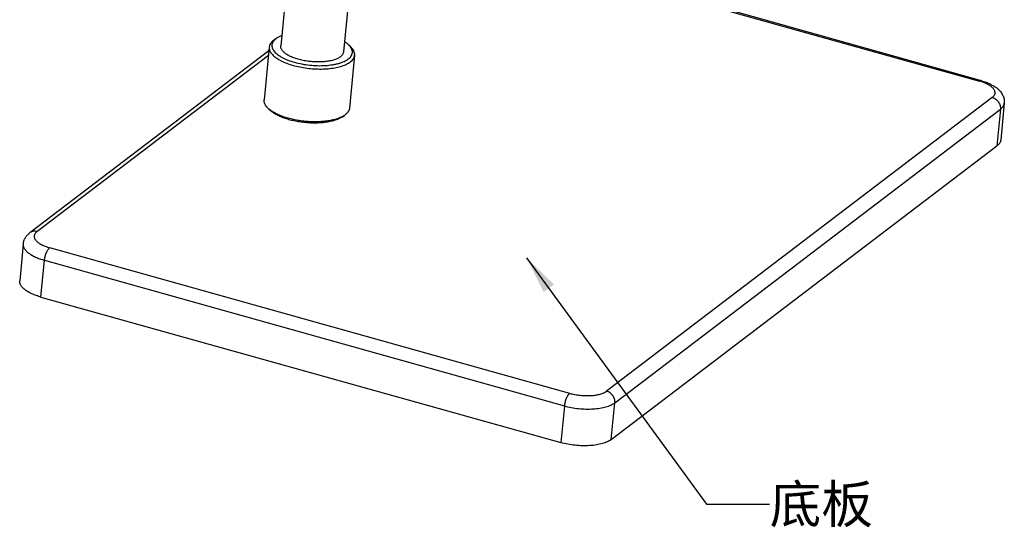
# Model space of a CAD drawing. Header units: millimetres. Extents: x 72 to 394, y 60 to 262.
# Tile 20 of 36: x 309 to 387, y 143 to 183. Entities that reach past the tile are written whole.
import ezdxf

# ---------------------------------------------------------------- set-up
doc = ezdxf.new("R2010")
doc.units = ezdxf.units.MM
doc.header["$LTSCALE"] = 23.1
doc.layers.get('0').update_dxf_attribs({"linetype": 'CONTINUOUS'})
doc.layers.add('256', color=7, linetype='CONTINUOUS')
doc.layers.add('50_ALL_DETAILS', color=7, linetype='CONTINUOUS')
doc.styles.get("Standard").update_dxf_attribs({"font": 'simfang.ttf'})
doc.dimstyles.get("Standard").update_dxf_attribs({"dimtxt": 3, "dimasz": 3, "dimexe": 2.5, "dimexo": 0.5, "dimtad": 1, "dimdsep": 46, "dimtxsty": 'STANDARD', "dimblk": '_FILLED', "dimblk1": '_FILLED', "dimblk2": '_FILLED', "dimcen": 0.09, "dimclrt": 3, "dimazin": 2, "dimtol": 1, "dimtp": 0.01, "dimtm": 0.01, "dimtfac": 1, "dimtofl": 0, "dimtmove": 0, "dimatfit": 3, "dimldrblk": '_FILLED', "dimfxl": 1, "dimtolj": 1, "dimarcsym": 0})

# ---------------------------------------------------------------- blocks, each defined once
blk = doc.blocks.new('_FILLED')
at = {"color": 0, "linetype": 'ByBlock'}
blk.add_solid([(0, 0), (-1, 0.167), (-1, -0.167)], dxfattribs=at)

msp = doc.modelspace()

# ---------------------------------------------------------------- linework, layer by layer
at = {"layer": '256', "color": 7}
for p, q in [((330.941, 190.11), (330.048, 180.812)), ((335.918, 189.632), (335.025, 180.334)), ((385.554, 178.053), (365.153, 183.763)), ((329.74, 181.425), (329.548, 181.296)), ((329.106, 180.419), (310.18, 166.012)), ((329.134, 180.717), (328.732, 176.534)), ((335.443, 180.877), (335.608, 180.714)), ((335.903, 180.066), (335.501, 175.884)), ((329.192, 175.724), (329.028, 175.886)), ((387.364, 176.265), (387.084, 173.355)), ((334.896, 175.176), (335.088, 175.304)), ((356.234, 149.632), (386.785, 172.89)), ((309.648, 165.111), (309.369, 162.201)), ((311.046, 160.917), (352.238, 149.387))]:
    msp.add_line(p, q, dxfattribs=at)
at = {"layer": '256', "color": 4}
for p, q in [((364.993, 183.724), (385.408, 178.01)), ((310.735, 166.103), (329.071, 180.062)), ((386.418, 176.728), (355.867, 153.47)), ((356.513, 152.542), (387.064, 175.8)), ((387.064, 175.8), (386.785, 172.89)), ((352.937, 153.29), (311.744, 164.82)), ((311.046, 160.917), (311.325, 163.827)), ((311.325, 163.827), (352.517, 152.297)), ((352.517, 152.297), (352.238, 149.387)), ((356.234, 149.632), (356.513, 152.542))]:
    msp.add_line(p, q, dxfattribs=at)
at = {"layer": '256', "color": 7}
for centre, radius, start, end in [((330.381, 180.049), 1.5, 123.76836, 127.21742), ((330.525, 180.251), 1.412, 123.76836, 127.2174), ((334.275, 176.522), 1.465, 303.72627, 307.25951)]:
    msp.add_arc(centre, radius, start, end, dxfattribs=at)
for points, knots in [([(329.474, 181.244), (329.425, 181.207), (329.337, 181.13), (329.232, 181), (329.161, 180.862), (329.139, 180.765), (329.134, 180.717)], [0, 0, 0, 0, 0.284247, 0.540742, 0.776143, 1, 1, 1, 1]), ([(329.671, 181.375), (329.627, 181.342), (329.548, 181.274), (329.452, 181.159), (329.385, 181.036), (329.349, 180.909), (329.346, 180.777), (329.374, 180.645), (329.433, 180.513), (329.523, 180.382), (329.64, 180.254), (329.786, 180.129), (329.957, 180.008), (330.153, 179.893), (330.372, 179.784), (330.699, 179.646), (331.15, 179.498), (331.731, 179.365), (332.342, 179.276), (332.961, 179.236), (333.563, 179.245), (334.043, 179.295), (334.401, 179.361), (334.644, 179.421), (334.868, 179.492), (335.07, 179.574), (335.247, 179.665), (335.354, 179.735), (335.402, 179.771)], [0, 0, 0, 0, 0.022178, 0.042289, 0.060783, 0.078301, 0.095635, 0.113606, 0.132934, 0.154155, 0.177611, 0.203485, 0.231831, 0.262605, 0.295693, 0.33092, 0.406853, 0.488286, 0.572711, 0.657437, 0.739757, 0.817108, 0.853214, 0.887273, 0.91909, 0.94852, 0.975488, 1, 1, 1, 1]), ([(330.125, 181.622), (330.055, 181.594), (329.922, 181.535), (329.797, 181.463), (329.74, 181.425)], [0, 0, 0, 0, 0.524632, 1, 1, 1, 1]), ([(335.443, 180.877), (335.395, 180.925), (335.285, 181.02), (335.166, 181.103), (335.102, 181.143)], [0, 0, 0, 0, 0.475361, 1, 1, 1, 1]), ([(329.134, 180.717), (329.13, 180.677), (329.131, 180.596), (329.158, 180.475), (329.209, 180.353), (329.285, 180.232), (329.383, 180.113), (329.504, 179.996), (329.647, 179.882), (329.81, 179.772), (329.993, 179.666), (330.268, 179.528), (330.653, 179.374), (331.156, 179.222), (331.697, 179.103), (332.262, 179.021), (332.835, 178.977), (333.398, 178.973), (333.936, 179.009), (334.36, 179.074), (334.674, 179.145), (334.888, 179.207), (335.085, 179.277), (335.264, 179.356), (335.423, 179.441), (335.519, 179.506), (335.563, 179.539)], [0, 0, 0, 0, 0.016438, 0.033458, 0.05157, 0.071173, 0.092543, 0.115848, 0.141168, 0.168516, 0.197846, 0.229072, 0.296669, 0.370032, 0.447546, 0.527399, 0.607671, 0.686426, 0.761791, 0.832056, 0.86482, 0.895792, 0.924855, 0.951926, 0.976967, 1, 1, 1, 1]), ([(334.775, 179.947), (334.742, 179.922), (334.672, 179.875), (334.555, 179.812), (334.423, 179.754), (334.224, 179.683), (333.944, 179.612), (333.578, 179.557), (333.183, 179.53), (332.768, 179.533), (332.348, 179.565), (331.932, 179.626), (331.534, 179.713), (331.164, 179.825), (330.834, 179.958), (330.59, 180.087), (330.425, 180.199), (330.32, 180.282), (330.231, 180.369), (330.158, 180.456), (330.103, 180.545), (330.065, 180.635), (330.045, 180.724), (330.045, 180.784), (330.048, 180.812)], [0, 0, 0, 0, 0.023034, 0.048077, 0.075149, 0.104214, 0.167928, 0.238197, 0.313567, 0.392325, 0.472601, 0.552458, 0.629977, 0.703344, 0.770944, 0.831475, 0.858824, 0.884146, 0.907452, 0.928823, 0.948427, 0.966541, 0.983561, 1, 1, 1, 1]), ([(335.025, 180.334), (335.021, 180.299), (335.005, 180.227), (334.953, 180.126), (334.875, 180.03), (334.811, 179.974), (334.775, 179.947)], [0, 0, 0, 0, 0.223857, 0.459258, 0.715753, 1, 1, 1, 1]), ([(335.402, 179.771), (335.45, 179.808), (335.537, 179.884), (335.639, 180.014), (335.705, 180.153), (335.73, 180.298), (335.715, 180.447), (335.661, 180.595), (335.569, 180.742), (335.489, 180.832), (335.443, 180.877)], [0, 0, 0, 0, 0.139994, 0.265662, 0.380817, 0.490931, 0.602461, 0.721575, 0.853059, 1, 1, 1, 1]), ([(335.903, 180.066), (335.906, 180.093), (335.907, 180.147), (335.894, 180.257), (335.847, 180.399), (335.747, 180.563), (335.658, 180.664), (335.608, 180.714)], [0, 0, 0, 0, 0.108892, 0.219583, 0.452499, 0.710279, 1, 1, 1, 1]), ([(335.563, 179.539), (335.612, 179.576), (335.7, 179.653), (335.806, 179.783), (335.876, 179.921), (335.898, 180.018), (335.903, 180.066)], [0, 0, 0, 0, 0.284247, 0.540742, 0.776143, 1, 1, 1, 1]), ([(385.554, 178.053), (385.678, 178.018), (385.918, 177.941), (386.257, 177.799), (386.565, 177.631), (386.838, 177.434), (387.032, 177.239), (387.161, 177.063), (387.243, 176.92), (387.307, 176.766), (387.351, 176.603), (387.372, 176.435), (387.369, 176.321), (387.364, 176.265)], [0, 0, 0, 0, 0.140002, 0.273095, 0.399232, 0.519805, 0.637596, 0.696577, 0.756041, 0.816172, 0.876985, 0.938343, 1, 1, 1, 1]), ([(329.028, 175.886), (328.977, 175.936), (328.888, 176.037), (328.788, 176.202), (328.741, 176.343), (328.728, 176.454), (328.73, 176.507), (328.732, 176.534)], [0, 0, 0, 0, 0.289721, 0.547501, 0.780417, 0.891108, 1, 1, 1, 1]), ([(335.088, 175.304), (335.007, 175.25), (334.826, 175.151), (334.519, 175.031), (334.168, 174.934), (333.778, 174.86), (333.356, 174.812), (332.911, 174.791), (332.451, 174.796), (331.984, 174.827), (331.52, 174.885), (331.067, 174.968), (330.634, 175.074), (330.229, 175.201), (329.86, 175.348), (329.534, 175.51), (329.256, 175.686), (329.096, 175.818), (329.028, 175.886)], [0, 0, 0, 0, 0.045496, 0.097033, 0.154323, 0.216775, 0.283583, 0.353783, 0.426303, 0.5, 0.573697, 0.646217, 0.716417, 0.783225, 0.845677, 0.902968, 0.954505, 1, 1, 1, 1]), ([(334.896, 175.176), (334.82, 175.125), (334.649, 175.031), (334.361, 174.919), (334.03, 174.827), (333.663, 174.758), (333.266, 174.713), (332.847, 174.692), (332.414, 174.697), (331.974, 174.727), (331.537, 174.781), (331.111, 174.859), (330.704, 174.959), (330.323, 175.079), (329.975, 175.217), (329.668, 175.37), (329.407, 175.535), (329.257, 175.659), (329.192, 175.724)], [0, 0, 0, 0, 0.045496, 0.097033, 0.154323, 0.216775, 0.283583, 0.353783, 0.426303, 0.5, 0.573697, 0.646217, 0.716418, 0.783225, 0.845677, 0.902968, 0.954505, 1, 1, 1, 1]), ([(335.501, 175.884), (335.497, 175.836), (335.474, 175.738), (335.404, 175.6), (335.298, 175.47), (335.21, 175.394), (335.161, 175.357)], [0, 0, 0, 0, 0.223857, 0.459258, 0.715753, 1, 1, 1, 1]), ([(387.084, 173.355), (387.08, 173.313), (387.061, 173.227), (386.998, 173.105), (386.905, 172.99), (386.827, 172.923), (386.785, 172.89)], [0, 0, 0, 0, 0.223857, 0.459258, 0.715753, 1, 1, 1, 1]), ([(309.648, 165.111), (309.653, 165.156), (309.667, 165.247), (309.704, 165.379), (309.756, 165.506), (309.842, 165.664), (309.978, 165.84), (310.11, 165.959), (310.18, 166.012)], [0, 0, 0, 0, 0.127954, 0.255494, 0.382257, 0.507973, 0.755631, 1, 1, 1, 1]), ([(311.046, 160.917), (310.92, 160.952), (310.679, 161.028), (310.342, 161.164), (310.046, 161.315), (309.796, 161.478), (309.626, 161.626), (309.521, 161.749), (309.459, 161.839), (309.412, 161.93), (309.381, 162.021), (309.366, 162.111), (309.366, 162.172), (309.369, 162.201)], [0, 0, 0, 0, 0.174204, 0.336484, 0.484581, 0.61689, 0.732741, 0.78471, 0.832985, 0.877978, 0.920277, 0.960644, 1, 1, 1, 1]), ([(356.234, 149.632), (356.189, 149.598), (356.089, 149.532), (355.923, 149.447), (355.734, 149.371), (355.524, 149.304), (355.295, 149.248), (354.96, 149.186), (354.51, 149.139), (353.945, 149.13), (353.365, 149.168), (352.793, 149.251), (352.419, 149.337), (352.238, 149.387)], [0, 0, 0, 0, 0.041326, 0.086791, 0.136409, 0.190049, 0.247469, 0.308341, 0.438749, 0.577535, 0.720376, 0.862709, 1, 1, 1, 1])]:
    msp.add_open_spline(points, degree=3, knots=knots, dxfattribs=at)
at = {"layer": '256', "color": 4}
for points, knots in [([(385.554, 178.053), (385.543, 178.056), (385.519, 178.059), (385.483, 178.052), (385.444, 178.035), (385.42, 178.019), (385.408, 178.01)], [0, 0, 0, 0, 0.214061, 0.444502, 0.703912, 1, 1, 1, 1]), ([(386.418, 176.728), (386.448, 176.75), (386.502, 176.797), (386.568, 176.877), (386.614, 176.961), (386.639, 177.048), (386.641, 177.139), (386.622, 177.23), (386.581, 177.321), (386.519, 177.411), (386.438, 177.499), (386.339, 177.585), (386.221, 177.668), (386.086, 177.747), (385.936, 177.821), (385.711, 177.917), (385.532, 177.975), (385.408, 178.01)], [0, 0, 0, 0, 0.054511, 0.103942, 0.149397, 0.192455, 0.23506, 0.279232, 0.326738, 0.378896, 0.436549, 0.500144, 0.569814, 0.645455, 0.726782, 0.813365, 1, 1, 1, 1]), ([(386.418, 176.728), (386.465, 176.714), (386.559, 176.678), (386.69, 176.598), (386.807, 176.496), (386.907, 176.375), (386.986, 176.24), (387.04, 176.096), (387.068, 175.947), (387.069, 175.848), (387.064, 175.8)], [0, 0, 0, 0, 0.121561, 0.246588, 0.374047, 0.502596, 0.630765, 0.757126, 0.880477, 1, 1, 1, 1]), ([(387.064, 175.8), (387.107, 175.832), (387.185, 175.9), (387.278, 176.015), (387.34, 176.136), (387.36, 176.222), (387.364, 176.265)], [0, 0, 0, 0, 0.284247, 0.540742, 0.776143, 1, 1, 1, 1]), ([(310.735, 166.103), (310.686, 166.116), (310.587, 166.134), (310.438, 166.127), (310.3, 166.088), (310.217, 166.04), (310.18, 166.012)], [0, 0, 0, 0, 0.262031, 0.514567, 0.759433, 1, 1, 1, 1]), ([(310.735, 166.103), (310.705, 166.08), (310.65, 166.033), (310.584, 165.953), (310.538, 165.87), (310.514, 165.782), (310.511, 165.691), (310.531, 165.6), (310.572, 165.509), (310.633, 165.419), (310.714, 165.331), (310.814, 165.245), (310.931, 165.162), (311.066, 165.083), (311.216, 165.009), (311.441, 164.914), (311.621, 164.855), (311.744, 164.82)], [0, 0, 0, 0, 0.054511, 0.103942, 0.149397, 0.192455, 0.23506, 0.279232, 0.326738, 0.378896, 0.436549, 0.500144, 0.569814, 0.645455, 0.726782, 0.813365, 1, 1, 1, 1]), ([(309.648, 165.111), (309.646, 165.081), (309.645, 165.021), (309.661, 164.931), (309.692, 164.84), (309.738, 164.749), (309.8, 164.659), (309.906, 164.536), (310.076, 164.387), (310.325, 164.224), (310.621, 164.074), (310.959, 163.938), (311.2, 163.862), (311.325, 163.827)], [0, 0, 0, 0, 0.039356, 0.079723, 0.122022, 0.167015, 0.21529, 0.267259, 0.38311, 0.515419, 0.663516, 0.825796, 1, 1, 1, 1]), ([(311.325, 163.827), (311.33, 163.876), (311.344, 163.977), (311.377, 164.127), (311.421, 164.275), (311.474, 164.417), (311.535, 164.547), (311.6, 164.66), (311.669, 164.751), (311.719, 164.801), (311.744, 164.82)], [0, 0, 0, 0, 0.134957, 0.276016, 0.418528, 0.557766, 0.689184, 0.808691, 0.912981, 1, 1, 1, 1]), ([(352.937, 153.29), (352.911, 153.271), (352.861, 153.221), (352.793, 153.13), (352.727, 153.017), (352.666, 152.887), (352.613, 152.745), (352.569, 152.597), (352.536, 152.447), (352.522, 152.346), (352.517, 152.297)], [0, 0, 0, 0, 0.087019, 0.191309, 0.310816, 0.442234, 0.581472, 0.723984, 0.865043, 1, 1, 1, 1]), ([(352.937, 153.29), (353.069, 153.253), (353.343, 153.19), (353.763, 153.129), (354.189, 153.102), (354.603, 153.108), (354.933, 153.142), (355.178, 153.188), (355.346, 153.229), (355.5, 153.278), (355.639, 153.334), (355.761, 153.397), (355.834, 153.445), (355.867, 153.47)], [0, 0, 0, 0, 0.137291, 0.279624, 0.422465, 0.561251, 0.691659, 0.752531, 0.809951, 0.863591, 0.913209, 0.958674, 1, 1, 1, 1]), ([(356.513, 152.542), (356.518, 152.59), (356.517, 152.69), (356.489, 152.838), (356.435, 152.982), (356.356, 153.118), (356.256, 153.239), (356.139, 153.341), (356.008, 153.42), (355.914, 153.457), (355.867, 153.47)], [0, 0, 0, 0, 0.119523, 0.242874, 0.369235, 0.497404, 0.625953, 0.753412, 0.878439, 1, 1, 1, 1]), ([(352.517, 152.297), (352.698, 152.246), (353.072, 152.161), (353.645, 152.077), (354.225, 152.04), (354.79, 152.049), (355.24, 152.095), (355.575, 152.158), (355.803, 152.214), (356.013, 152.281), (356.202, 152.357), (356.369, 152.442), (356.468, 152.508), (356.513, 152.542)], [0, 0, 0, 0, 0.137291, 0.279624, 0.422465, 0.561251, 0.691659, 0.752531, 0.809951, 0.863591, 0.913209, 0.958674, 1, 1, 1, 1])]:
    msp.add_open_spline(points, degree=3, knots=knots, dxfattribs=at)

# ---------------------------------------------------------------- texts
at = {"layer": '50_ALL_DETAILS', "color": 3}
msp.add_text('底板', height=3, dxfattribs=at).set_placement((368.78, 143.019))

# ---------------------------------------------------------------- leaders
at = {"layer": '50_ALL_DETAILS', "color": 4}
msp.add_leader([(349.518, 164.034), (363.78, 144.519), (368.78, 144.519)], dimstyle='STANDARD', override={"dimtad": 0}, dxfattribs=at)

doc.saveas('drawing.dxf')
